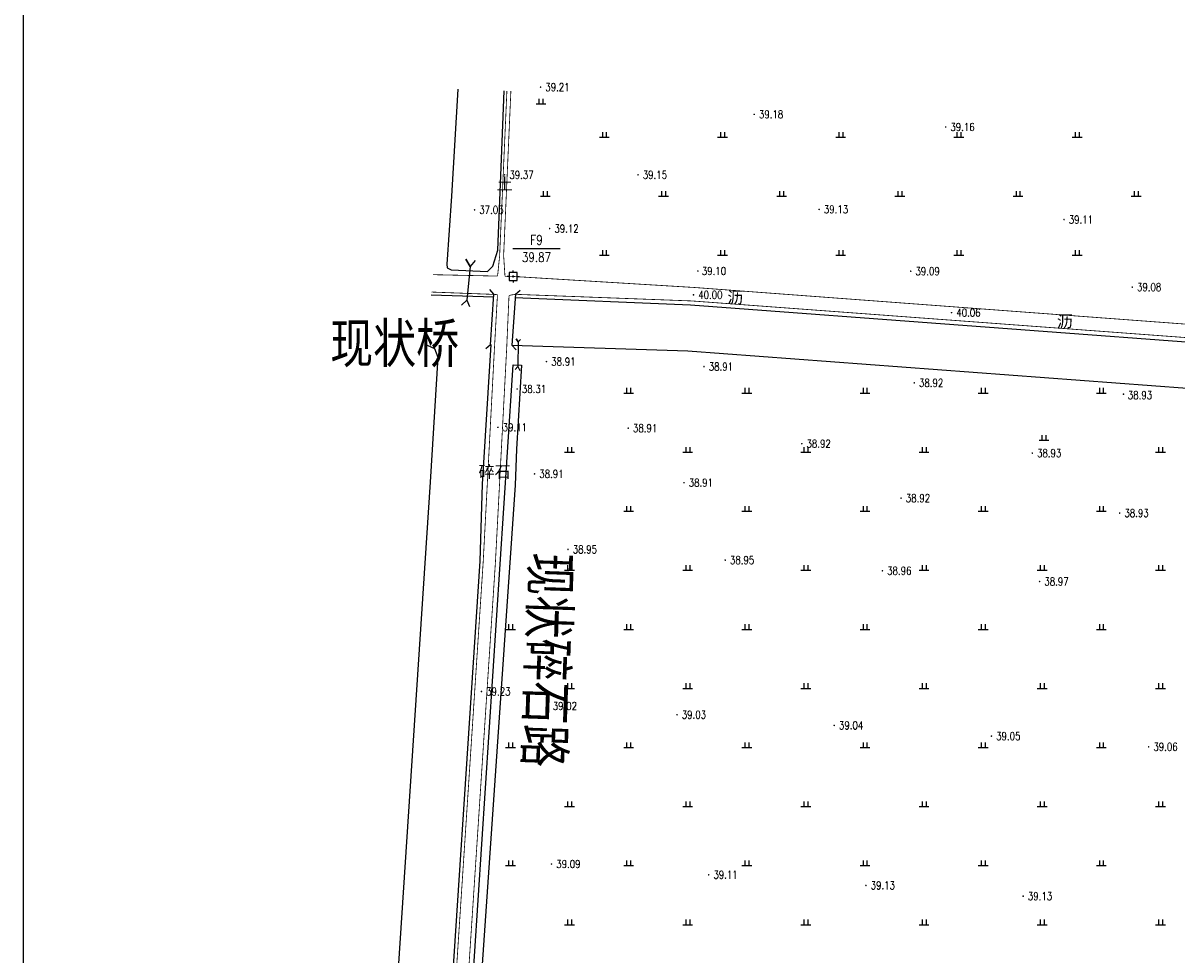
# Model space of a CAD drawing. Extents: x 456755 to 458049, y 3845626 to 3853218.
# Tile 31 of 80: x 456861 to 457154, y 3848751 to 3848988. Entities that reach past the tile are written whole.
import ezdxf
from ezdxf.enums import TextEntityAlignment as Align

# ---------------------------------------------------------------- set-up
doc = ezdxf.new("R2010")
doc.units = 0
doc.header["$PDMODE"] = 34
doc.header["$PDSIZE"] = 0.2
doc.linetypes.add('X2', pattern=[10, 8, -2])
doc.linetypes.add('X3', pattern=[5, 4, -1])
doc.layers.get('0').update_dxf_attribs({"linetype": 'CONTINUOUS'})
for name, color, linetype in [('DLSS', 4, 'CONTINUOUS'), ('DMTZ', 3, 'CONTINUOUS'), ('GCD', 1, 'CONTINUOUS'), ('KZD', 1, 'CONTINUOUS'), ('SXSS', 5, 'CONTINUOUS'), ('ZBTZ', 3, 'CONTINUOUS')]:
    doc.layers.add(name, color=color, linetype=linetype)
doc.styles.add('HZ', font='rs.shx', dxfattribs={"width": 0.8, "bigfont": 'hztxt.shx'})
doc.styles.add('仿宋体', font='仿宋_GB2312.ttf', dxfattribs={"width": 0.8})
doc.styles.add('黑体', font='simhei.ttf')
doc.linetypes.add('10411', pattern='A,2,[150,AAA.SHX,S=1,R=0,X=0,Y=1],2,[151,AAA.SHX,S=1,R=0,X=0,Y=3],1e-11', length=4)

# ---------------------------------------------------------------- blocks, each defined once
blk = doc.blocks.new('GC200')
at = {"linetype": 'Continuous', "const_width": 0.2, "flags": 128}
blk.add_lwpolyline([(-0.1, 0, 1), (0.1, 0, 1)], format="xyb", close=True, dxfattribs=at)
blk = doc.blocks.new('gc119')
for p, q in [((-1.25, 0), (1.25, 0)), ((-0.5, 1.3), (-0.5, 0)), ((0.5, 1.3), (0.5, 0))]:
    blk.add_line(p, q)
blk = doc.blocks.new('*U23')
at = {"linetype": 'Continuous'}
for points in [[(-0.15, 0), (-0.14, -0.06), (-0.14, 0.06)], [(-0.14, 0.06), (-0.11, -0.11), (-0.11, 0.11)], [(-0.11, -0.11), (-0.14, 0.06), (-0.14, -0.06)], [(-0.11, 0.11), (-0.06, -0.14), (-0.06, 0.14)], [(-0.06, -0.14), (-0.11, 0.11), (-0.11, -0.11)], [(-0.06, 0.14), (0, -0.15), (0, 0.15)], [(0, -0.15), (-0.06, 0.14), (-0.06, -0.14)], [(0, 0.15), (0.06, -0.14), (0.06, 0.14)], [(0.06, -0.14), (0, 0.15), (0, -0.15)], [(0.06, 0.14), (0.11, -0.11), (0.11, 0.11)], [(0.11, -0.11), (0.06, 0.14), (0.06, -0.14)], [(0.11, 0.11), (0.14, -0.06), (0.14, 0.06)], [(0.14, -0.06), (0.11, 0.11), (0.11, -0.11)], [(0.15, 0), (0.14, 0.06), (0.14, -0.06)]]:
    blk.add_solid(points, dxfattribs=at)
blk = doc.blocks.new('gc259')
at = {"linetype": 'Continuous', "flags": 128}
for points in [[(-1, 0), (-1.5, 0)], [(-1, -1), (1, -1), (1, 1), (-1, 1), (-1, -1)], [(0, 1), (0, 1.5)], [(1, 0), (1.5, 0)], [(0, -1), (0, -1.5)]]:
    blk.add_lwpolyline(points, dxfattribs=at)
at = {"linetype": 'Continuous'}
blk.add_circle((0, 0), 0.15, dxfattribs=at)
blk.add_point((0, 0), dxfattribs=at)
blk.add_blockref('*U23', (0, 0), dxfattribs=at)

msp = doc.modelspace()

# ---------------------------------------------------------------- linework, layer by layer
at = {"linetype": 'Continuous'}
msp.add_lwpolyline([(456860.79, 3847544.64), (458048.79, 3847544.64), (458048.79, 3849224.64), (456860.79, 3849224.64)], close=True, dxfattribs=at)
at = {"layer": 'DLSS', "linetype": 'Continuous'}
for p, q in [((456980.33, 3848919.11, -37.75), (456979.28, 3848920.32, -37.75)), ((456985.76, 3848919.11, -37.75), (456986.97, 3848920.16, -37.75)), ((456979.44, 3848906.29, -37.75), (456980.33, 3848919.11, -37.75)), ((456985.76, 3848919.11, -37.75), (456984.87, 3848906.2, -37.75)), ((456979.44, 3848906.29, -37.75), (456978.23, 3848905.24, -37.75)), ((456984.87, 3848906.2, -37.75), (456985.92, 3848904.99, -37.75))]:
    msp.add_line(p, q, dxfattribs=at)
at = {"layer": 'DLSS', "linetype": 'X3', "const_width": 0.2, "elevation": 1.62, "flags": 128}
msp.add_lwpolyline([(456983.61, 3848970.76), (456981.76, 3848928.82), (456981.24, 3848923.74), (456981.24, 3848923.74), (456981.24, 3848923.74)], dxfattribs=at)
at = {"layer": 'DLSS', "linetype": 'Continuous', "const_width": 0.2, "flags": 128}
for points, elevation in [([(456984.62, 3848970.72), (456982.78, 3848928.99), (456983.12, 3848923.7), (456983.12, 3848923.7), (456983.12, 3848923.7)], 1.62), ([(456964.47, 3848919.69), (456980.35, 3848919.09)], 2.21), ([(457742.24, 3848866.76), (457621.54, 3848875.13), (457415.62, 3848889.19), (457333.74, 3848895.26), (457174.91, 3848906.72), (457030.58, 3848917.43), (456985.76, 3848919.11), (456984.6, 3848918.93), (456984.14, 3848918.71), (456983.56, 3848905.47), (456980.7, 3848851.1), (456971.51, 3848710.93), (456971.28, 3848708.05)], -37.75)]:
    msp.add_lwpolyline(points, dxfattribs=dict(at, elevation=elevation))
at = {"layer": 'DLSS', "linetype": 'X2', "const_width": 0.2, "flags": 128}
for points, elevation in [([(456981.24, 3848923.74), (456964.87, 3848924.1)], 2.12), ([(457295.54, 3848901.36), (457174.33, 3848910.17), (457031.3, 3848920.84), (456985.2, 3848923.65), (456983.12, 3848923.7)], 2.12), ([(456980.35, 3848919.09), (456981.13, 3848919.04), (456981.2, 3848918.78), (456980.46, 3848905.64), (456977.6, 3848851.28), (456968.41, 3848711.15), (456967.8, 3848703.55), (456967.74, 3848702.58)], -37.75)]:
    msp.add_lwpolyline(points, dxfattribs=dict(at, elevation=elevation))
at = {"layer": 'DMTZ', "color": 5, "linetype": '10411', "flags": 128}
for points, elevation in [([(456971.13, 3848971.22), (456969.54, 3848944.06), (456968.35, 3848926.79), (456968.47, 3848925.8), (456969.48, 3848925.31), (456978.71, 3848924.92), (456980.02, 3848926.27), (456981.34, 3848930.35), (456982.22, 3848953.49), (456982.88, 3848970.78)], 1.48), ([(456980.28, 3848918.37), (456964.4, 3848918.93)], -37.75), ([(457742.09, 3848864.57), (457621.39, 3848872.94), (457505.14, 3848881.46), (457404.43, 3848889.19), (457332.84, 3848894.29), (457175.29, 3848905.55), (457030.22, 3848916.38), (456985.66, 3848918.25)], 2.21), ([(456963.25, 3848906.22), (456963.41, 3848906.22), (456965.22, 3848905.33), (456966.1, 3848903.19), (456964.14, 3848871.41)], -37.75), ([(456977.44, 3848870.94), (456979.62, 3848906.34)], 1.31), ([(456984.87, 3848906.2), (457029.54, 3848904.73), (457174.44, 3848893.92), (457332.01, 3848882.66), (457403.57, 3848877.56), (457504.27, 3848869.83), (457620.56, 3848861.31), (457725.77, 3848854.02), (457741.63, 3848853.19)], 2.21), ([(456964.14, 3848871.41), (456964.14, 3848871.41), (456938.7, 3848484.14), (456929.96, 3848297.32), (456928.88, 3848288.09), (456926.44, 3848266.98), (456916.74, 3848129.77), (456907.36, 3848035.36), (456895.13, 3847848.28)], -37.75), ([(456966.95, 3848702.61), (456967.02, 3848703.6), (456967.63, 3848711.21), (456976.82, 3848851.33), (456977.44, 3848870.94)], -37.75)]:
    msp.add_lwpolyline(points, dxfattribs=dict(at, elevation=elevation))
at = {"layer": 'KZD', "linetype": 'Continuous'}
msp.add_line((456985.12, 3848930.72, -37.75), (456997.12, 3848930.72, -37.75), dxfattribs=at)
at = {"layer": 'SXSS', "linetype": 'Continuous', "elevation": -37.75, "flags": 128}
for points in [[(456975.53, 3848927.67), (456974.26, 3848926.18), (456973.15, 3848928.05), (456974.26, 3848926.18), (456973.41, 3848917.64), (456972.06, 3848916.32), (456973.41, 3848917.64), (456974.09, 3848916)], [(456987.03, 3848907.66), (456986.49, 3848907.01), (456986, 3848907.85), (456986.49, 3848907.01), (456986.4, 3848900.79), (456985.73, 3848900.01), (456986.4, 3848900.79), (456986.93, 3848899.8)]]:
    msp.add_lwpolyline(points, dxfattribs=at)
at = {"layer": 'SXSS', "linetype": 'Continuous', "elevation": 1.07, "flags": 128}
msp.add_lwpolyline([(456985.67, 3848870.61), (456974.51, 3848708.34), (456972.6, 3848708.36), (456983.76, 3848879.03), (456985.24, 3848901.2), (456987.35, 3848901.14), (456986.01, 3848879.76)], close=True, dxfattribs=at)

# ---------------------------------------------------------------- block references
at = {"layer": 'GCD', "linetype": 'Continuous'}
ref = msp.add_blockref('GC200', (456992.16, 3848971.73, 1.46), dxfattribs=at)
ref.add_attrib('height', '39.21', dxfattribs={"linetype": 'Continuous', "height": 2, "style": 'HZ', "width": 0.8}).set_placement((456993.36, 3848971.73, 1.46), align=Align.MIDDLE_LEFT)
ref = msp.add_blockref('GC200', (457046.39, 3848964.81, 1.43), dxfattribs=at)
ref.add_attrib('height', '39.18', dxfattribs={"linetype": 'Continuous', "height": 2, "style": 'HZ', "width": 0.8}).set_placement((457047.59, 3848964.81, -37.75), align=Align.MIDDLE_LEFT)
ref = msp.add_blockref('GC200', (457094.99, 3848961.6, 1.41), dxfattribs=at)
ref.add_attrib('height', '39.16', dxfattribs={"linetype": 'Continuous', "height": 2, "style": 'HZ', "width": 0.8}).set_placement((457096.19, 3848961.6, -37.75), align=Align.MIDDLE_LEFT)
ref = msp.add_blockref('GC200', (456983.04, 3848949.45, 1.62), dxfattribs=at)
ref.add_attrib('height', '39.37', dxfattribs={"linetype": 'Continuous', "height": 2, "style": 'HZ', "width": 0.8}).set_placement((456984.24, 3848949.45, -37.75), align=Align.MIDDLE_LEFT)
ref = msp.add_blockref('GC200', (457016.9, 3848949.47, 1.4), dxfattribs=at)
ref.add_attrib('height', '39.15', dxfattribs={"linetype": 'Continuous', "height": 2, "style": 'HZ', "width": 0.8}).set_placement((457018.1, 3848949.47, -37.75), align=Align.MIDDLE_LEFT)
ref = msp.add_blockref('GC200', (456975.41, 3848940.56, -0.72), dxfattribs=at)
ref.add_attrib('height', '37.03', dxfattribs={"linetype": 'Continuous', "height": 2, "style": 'HZ', "width": 0.8}).set_placement((456976.61, 3848940.56, -37.75), align=Align.MIDDLE_LEFT)
ref = msp.add_blockref('GC200', (457062.87, 3848940.68, 1.38), dxfattribs=at)
ref.add_attrib('height', '39.13', dxfattribs={"linetype": 'Continuous', "height": 2, "style": 'HZ', "width": 0.8}).set_placement((457064.07, 3848940.68, -37.75), align=Align.MIDDLE_LEFT)
ref = msp.add_blockref('GC200', (457125.04, 3848938.09, 1.37), dxfattribs=at)
ref.add_attrib('height', '39.11', dxfattribs={"linetype": 'Continuous', "height": 2, "style": 'HZ', "width": 0.8}).set_placement((457126.24, 3848938.09, -37.75), align=Align.MIDDLE_LEFT)
ref = msp.add_blockref('GC200', (456994.46, 3848935.81, 1.37), dxfattribs=at)
ref.add_attrib('height', '39.12', dxfattribs={"linetype": 'Continuous', "height": 2, "style": 'HZ', "width": 0.8}).set_placement((456995.66, 3848935.81, -37.75), align=Align.MIDDLE_LEFT)
ref = msp.add_blockref('GC200', (457032.09, 3848925.03, 1.35), dxfattribs=at)
ref.add_attrib('height', '39.10', dxfattribs={"linetype": 'Continuous', "height": 2, "style": 'HZ', "width": 0.8}).set_placement((457033.09, 3848925.03, -37.75), align=Align.MIDDLE_LEFT)
ref = msp.add_blockref('GC200', (457086.12, 3848924.98, 1.34), dxfattribs=at)
ref.add_attrib('height', '39.09', dxfattribs={"linetype": 'Continuous', "height": 2, "style": 'HZ', "width": 0.8}).set_placement((457087.32, 3848924.98, -37.75), align=Align.MIDDLE_LEFT)
ref = msp.add_blockref('GC200', (457030.97, 3848918.98, 2.25), dxfattribs=at)
ref.add_attrib('height', '40.00', dxfattribs={"linetype": 'Continuous', "height": 2, "style": 'HZ', "width": 0.8}).set_placement((457032.17, 3848918.98, -37.75), align=Align.MIDDLE_LEFT)
ref = msp.add_blockref('GC200', (457142.36, 3848920.94, 1.33), dxfattribs=at)
ref.add_attrib('height', '39.08', dxfattribs={"linetype": 'Continuous', "height": 2, "style": 'HZ', "width": 0.8}).set_placement((457143.56, 3848920.94, -37.75), align=Align.MIDDLE_LEFT)
ref = msp.add_blockref('GC200', (457096.49, 3848914.46, 2.31), dxfattribs=at)
ref.add_attrib('height', '40.06', dxfattribs={"linetype": 'Continuous', "height": 2, "style": 'HZ', "width": 0.8}).set_placement((457097.69, 3848914.46, -37.75), align=Align.MIDDLE_LEFT)
ref = msp.add_blockref('GC200', (456993.66, 3848902.03, 1.16), dxfattribs=at)
ref.add_attrib('height', '38.91', dxfattribs={"linetype": 'Continuous', "height": 2, "style": 'HZ', "width": 0.8}).set_placement((456994.86, 3848902.03, -37.75), align=Align.MIDDLE_LEFT)
ref = msp.add_blockref('GC200', (457033.65, 3848900.76, 1.16), dxfattribs=at)
ref.add_attrib('height', '38.91', dxfattribs={"linetype": 'Continuous', "height": 2, "style": 'HZ', "width": 0.8}).set_placement((457034.85, 3848900.76, -37.75), align=Align.MIDDLE_LEFT)
ref = msp.add_blockref('GC200', (457087.02, 3848896.62, 1.17), dxfattribs=at)
ref.add_attrib('height', '38.92', dxfattribs={"linetype": 'Continuous', "height": 2, "style": 'HZ', "width": 0.8}).set_placement((457088.22, 3848896.62, -37.75), align=Align.MIDDLE_LEFT)
ref = msp.add_blockref('GC200', (456986.21, 3848895.07, 0.56), dxfattribs=at)
ref.add_attrib('height', '38.31', dxfattribs={"linetype": 'Continuous', "height": 2, "style": 'HZ', "width": 0.8}).set_placement((456987.41, 3848895.07, -37.75), align=Align.MIDDLE_LEFT)
ref = msp.add_blockref('GC200', (457140.14, 3848893.75, 1.18), dxfattribs=at)
ref.add_attrib('height', '38.93', dxfattribs={"linetype": 'Continuous', "height": 2, "style": 'HZ', "width": 0.8}).set_placement((457141.23, 3848893.5, -37.75), align=Align.MIDDLE_LEFT)
ref = msp.add_blockref('GC200', (456981.33, 3848885.34, 1.36), dxfattribs=at)
ref.add_attrib('height', '39.11', dxfattribs={"linetype": 'Continuous', "height": 2, "style": 'HZ', "width": 0.8}).set_placement((456982.53, 3848885.34, -37.75), align=Align.MIDDLE_LEFT)
ref = msp.add_blockref('GC200', (457014.41, 3848885.12, 1.16), dxfattribs=at)
ref.add_attrib('height', '38.91', dxfattribs={"linetype": 'Continuous', "height": 2, "style": 'HZ', "width": 0.8}).set_placement((457015.61, 3848885.12, -37.75), align=Align.MIDDLE_LEFT)
ref = msp.add_blockref('GC200', (457058.46, 3848881.18, 1.17), dxfattribs=at)
ref.add_attrib('height', '38.92', dxfattribs={"linetype": 'Continuous', "height": 2, "style": 'HZ', "width": 0.8}).set_placement((457059.66, 3848881.18, -37.75), align=Align.MIDDLE_LEFT)
ref = msp.add_blockref('GC200', (457116.98, 3848878.78, 1.18), dxfattribs=at)
ref.add_attrib('height', '38.93', dxfattribs={"linetype": 'Continuous', "height": 2, "style": 'HZ', "width": 0.8}).set_placement((457118.18, 3848878.78, -37.75), align=Align.MIDDLE_LEFT)
ref = msp.add_blockref('GC200', (456990.63, 3848873.51, 1.16), dxfattribs=at)
ref.add_attrib('height', '38.91', dxfattribs={"linetype": 'Continuous', "height": 2, "style": 'HZ', "width": 0.8}).set_placement((456991.83, 3848873.51, -37.75), align=Align.MIDDLE_LEFT)
ref = msp.add_blockref('GC200', (457028.57, 3848871.28, 1.17), dxfattribs=at)
ref.add_attrib('height', '38.91', dxfattribs={"linetype": 'Continuous', "height": 2, "style": 'HZ', "width": 0.8}).set_placement((457029.77, 3848871.28, -37.75), align=Align.MIDDLE_LEFT)
ref = msp.add_blockref('GC200', (457083.67, 3848867.35, 1.17), dxfattribs=at)
ref.add_attrib('height', '38.92', dxfattribs={"linetype": 'Continuous', "height": 2, "style": 'HZ', "width": 0.8}).set_placement((457084.87, 3848867.35, -37.75), align=Align.MIDDLE_LEFT)
ref = msp.add_blockref('GC200', (457139.17, 3848863.56, 1.18), dxfattribs=at)
ref.add_attrib('height', '38.93', dxfattribs={"linetype": 'Continuous', "height": 2, "style": 'HZ', "width": 0.8}).set_placement((457140.37, 3848863.56, -37.75), align=Align.MIDDLE_LEFT)
ref = msp.add_blockref('GC200', (456999.12, 3848854.33, 1.2), dxfattribs=at)
ref.add_attrib('height', '38.95', dxfattribs={"linetype": 'Continuous', "height": 2, "style": 'HZ', "width": 0.8}).set_placement((457000.32, 3848854.33, -37.75), align=Align.MIDDLE_LEFT)
ref = msp.add_blockref('GC200', (457039.03, 3848851.61, 1.21), dxfattribs=at)
ref.add_attrib('height', '38.95', dxfattribs={"linetype": 'Continuous', "height": 2, "style": 'HZ', "width": 0.8}).set_placement((457040.23, 3848851.61, -37.75), align=Align.MIDDLE_LEFT)
ref = msp.add_blockref('GC200', (457078.94, 3848848.9, 1.21), dxfattribs=at)
ref.add_attrib('height', '38.96', dxfattribs={"linetype": 'Continuous', "height": 2, "style": 'HZ', "width": 0.8}).set_placement((457080.14, 3848848.9, -37.75), align=Align.MIDDLE_LEFT)
ref = msp.add_blockref('GC200', (457118.84, 3848846.18, 1.22), dxfattribs=at)
ref.add_attrib('height', '38.97', dxfattribs={"linetype": 'Continuous', "height": 2, "style": 'HZ', "width": 0.8}).set_placement((457120.04, 3848846.18, -37.75), align=Align.MIDDLE_LEFT)
ref = msp.add_blockref('GC200', (456977.15, 3848818.25, 1.48), dxfattribs=at)
ref.add_attrib('height', '39.23', dxfattribs={"linetype": 'Continuous', "height": 2, "style": 'HZ', "width": 0.8}).set_placement((456978.35, 3848818.25, -37.75), align=Align.MIDDLE_LEFT)
ref = msp.add_blockref('GC200', (456994.04, 3848814.58, 1.27), dxfattribs=at)
ref.add_attrib('height', '39.02', dxfattribs={"linetype": 'Continuous', "height": 2, "style": 'HZ', "width": 0.8}).set_placement((456995.24, 3848814.58, -37.75), align=Align.MIDDLE_LEFT)
ref = msp.add_blockref('GC200', (457026.8, 3848812.35, 1.28), dxfattribs=at)
ref.add_attrib('height', '39.03', dxfattribs={"linetype": 'Continuous', "height": 2, "style": 'HZ', "width": 0.8}).set_placement((457028, 3848812.35, -37.75), align=Align.MIDDLE_LEFT)
ref = msp.add_blockref('GC200', (457066.7, 3848809.64, 1.29), dxfattribs=at)
ref.add_attrib('height', '39.04', dxfattribs={"linetype": 'Continuous', "height": 2, "style": 'HZ', "width": 0.8}).set_placement((457067.9, 3848809.64, -37.75), align=Align.MIDDLE_LEFT)
ref = msp.add_blockref('GC200', (457106.61, 3848806.92, 1.3), dxfattribs=at)
ref.add_attrib('height', '39.05', dxfattribs={"linetype": 'Continuous', "height": 2, "style": 'HZ', "width": 0.8}).set_placement((457107.81, 3848806.92, -37.75), align=Align.MIDDLE_LEFT)
ref = msp.add_blockref('GC200', (457146.52, 3848804.21, 1.31), dxfattribs=at)
ref.add_attrib('height', '39.06', dxfattribs={"linetype": 'Continuous', "height": 2, "style": 'HZ', "width": 0.8}).set_placement((457147.72, 3848804.21, -37.75), align=Align.MIDDLE_LEFT)
ref = msp.add_blockref('GC200', (456994.93, 3848774.43, 1.34), dxfattribs=at)
ref.add_attrib('height', '39.09', dxfattribs={"linetype": 'Continuous', "height": 2, "style": 'HZ', "width": 0.8}).set_placement((456996.13, 3848774.43, -37.75), align=Align.MIDDLE_LEFT)
ref = msp.add_blockref('GC200', (457034.84, 3848771.71, 1.36), dxfattribs=at)
ref.add_attrib('height', '39.11', dxfattribs={"linetype": 'Continuous', "height": 2, "style": 'HZ', "width": 0.8}).set_placement((457036.04, 3848771.71, -37.75), align=Align.MIDDLE_LEFT)
ref = msp.add_blockref('GC200', (457074.75, 3848769, 1.38), dxfattribs=at)
ref.add_attrib('height', '39.13', dxfattribs={"linetype": 'Continuous', "height": 2, "style": 'HZ', "width": 0.8}).set_placement((457075.95, 3848769, -37.75), align=Align.MIDDLE_LEFT)
ref = msp.add_blockref('GC200', (457114.66, 3848766.28, 1.39), dxfattribs=at)
ref.add_attrib('height', '39.13', dxfattribs={"linetype": 'Continuous', "height": 2, "style": 'HZ', "width": 0.8}).set_placement((457115.86, 3848766.28, -37.75), align=Align.MIDDLE_LEFT)
at = {"layer": 'KZD', "linetype": 'Continuous'}
msp.add_blockref('gc259', (456985.2, 3848923.65, 2.12), dxfattribs=at)
at = {"layer": 'ZBTZ', "linetype": 'Continuous'}
for p in [(456992.25, 3848967.47, -37.75), (457008.35, 3848959.03, -37.75), (457038.35, 3848959.03, -37.75), (457068.35, 3848959.03, -37.75), (457098.35, 3848959.03, -37.75), (457128.35, 3848959.03, -37.75), (456993.35, 3848944.03, -37.75), (457023.35, 3848944.03, -37.75), (457053.35, 3848944.03, -37.75), (457083.35, 3848944.03, -37.75), (457113.35, 3848944.03, -37.75), (457143.35, 3848944.03, -37.75), (457008.35, 3848929.03, -37.75), (457038.35, 3848929.03, -37.75), (457068.35, 3848929.03, -37.75), (457098.35, 3848929.03, -37.75), (457128.35, 3848929.03, -37.75), (457014.51, 3848894.03, -37.75), (457044.51, 3848894.03, -37.75), (457074.51, 3848894.03, -37.75), (457104.51, 3848894.03, -37.75), (457134.51, 3848894.03, -37.75), (457119.94, 3848882.05, -37.75), (456999.51, 3848879.03, -37.75), (457029.51, 3848879.03, -37.75), (457059.51, 3848879.03, -37.75), (457089.51, 3848879.03, -37.75), (457149.51, 3848879.03, -37.75), (457014.51, 3848864.03, -37.75), (457044.51, 3848864.03, -37.75), (457074.51, 3848864.03, -37.75), (457104.51, 3848864.03, -37.75), (457134.51, 3848864.03, -37.75), (456999.51, 3848849.03, -37.75), (457029.51, 3848849.03, -37.75), (457059.51, 3848849.03, -37.75), (457089.51, 3848849.03, -37.75), (457119.51, 3848849.03, -37.75), (457149.51, 3848849.03, -37.75), (456984.51, 3848834.03, -37.75), (457014.51, 3848834.03, -37.75), (457044.51, 3848834.03, -37.75), (457074.51, 3848834.03, -37.75), (457104.51, 3848834.03, -37.75), (457134.51, 3848834.03, -37.75), (456999.51, 3848819.03, -37.75), (457029.51, 3848819.03, -37.75), (457059.51, 3848819.03, -37.75), (457089.51, 3848819.03, -37.75), (457119.51, 3848819.03, -37.75), (457149.51, 3848819.03, -37.75), (456984.51, 3848804.03, -37.75), (457014.51, 3848804.03, -37.75), (457044.51, 3848804.03, -37.75), (457074.51, 3848804.03, -37.75), (457104.51, 3848804.03, -37.75), (457134.51, 3848804.03, -37.75), (456999.51, 3848789.03, -37.75), (457029.51, 3848789.03, -37.75), (457059.51, 3848789.03, -37.75), (457089.51, 3848789.03, -37.75), (457119.51, 3848789.03, -37.75), (457149.51, 3848789.03, -37.75), (456984.51, 3848774.03, -37.75), (457014.51, 3848774.03, -37.75), (457044.51, 3848774.03, -37.75), (457074.51, 3848774.03, -37.75), (457104.51, 3848774.03, -37.75), (457134.51, 3848774.03, -37.75), (456999.51, 3848759.03, -37.75), (457029.51, 3848759.03, -37.75), (457059.51, 3848759.03, -37.75), (457089.51, 3848759.03, -37.75), (457119.51, 3848759.03, -37.75), (457149.51, 3848759.03, -37.75)]:
    msp.add_blockref('gc119', p, dxfattribs=at)

# ---------------------------------------------------------------- texts
at = {"layer": 'DLSS', "linetype": 'Continuous', "style": '黑体'}
for s, p in [('土', (456983.05, 3848947.27, -37.75)), ('沥', (457041.6, 3848918.33, -37.75)), ('沥', (457125.27, 3848912.27, -37.75)), ('碎石', (456980.49, 3848874.13, -37.75))]:
    msp.add_text(s, height=3, dxfattribs=at).set_placement(p, align=Align.MIDDLE)
at = {"layer": 'DLSS', "color": 1, "linetype": 'X3', "style": '仿宋体', "width": 0.8}
msp.add_text('现状桥', height=10, dxfattribs=at).set_placement((456938.74, 3848901.71, 2.21))
at = {"layer": 'DLSS', "linetype": 'X3', "style": '仿宋体', "width": 0.8}
msp.add_text('现状碎石路', height=10, rotation=268.0442, dxfattribs=at).set_placement((456989.89, 3848853.68, -37.75))
at = {"layer": 'KZD', "linetype": 'Continuous', "style": 'HZ', "width": 0.8}
for s, p in [('F9', (456991.12, 3848932.92, -37.75)), ('39.87', (456991.12, 3848928.52, -37.75))]:
    msp.add_text(s, height=2.4, dxfattribs=at).set_placement(p, align=Align.MIDDLE)

doc.saveas('drawing.dxf')
